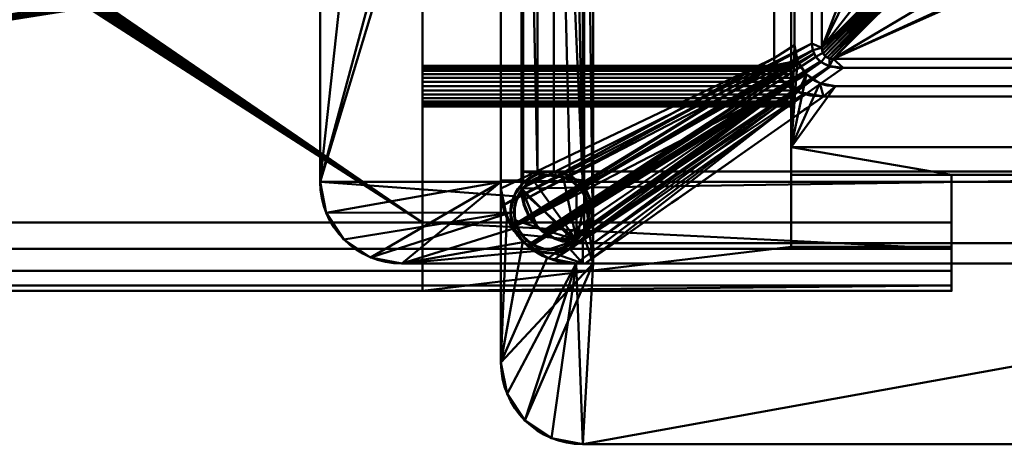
# Model space of a CAD drawing. Header units: millimetres. Extents: x -363 to 363, y -88 to 88.
# Tile 2 of 10: x -156 to -12, y -88 to -25. Entities that reach past the tile are written whole.
import ezdxf

# ---------------------------------------------------------------- set-up
doc = ezdxf.new("R2010")
doc.units = ezdxf.units.MM
doc.layers.add('1', color=7, linetype='CONTINUOUS', true_color=0xffffff)

msp = doc.modelspace()

# ---------------------------------------------------------------- linework, layer by layer
at = {"layer": '1', "color": 30, "linetype": 'Continuous', "lineweight": 50}
for p, q in [((-72.5, -61, -48.5), (-72.5, 61, -48.5)), ((-86, 50, -38.85), (-86, -50, -38.85)), ((-83, 50, -40.48), (-83, -50, -40.48)), ((-74, 49.65, -50), (-74, -49.65, -50)), ((-112.5, -49, -50), (-112.5, 49, -50)), ((-112.5, -49, -48), (-112.5, 49, -48)), ((-86, 48.85, -47.85), (-86, -48.85, -47.85)), ((-83, 48.85, -47.85), (-83, -48.85, -47.85)), ((-72.5, 49, -48), (-72.5, -49, -48)), ((-43.5, 43.96, 17.65), (-43.5, -43.96, 17.65)), ((-43.5, -43.96, 7.65), (-43.5, 43.96, 7.65)), ((-45.97, -30.87, -12.85), (-45.97, 30.87, -12.85)), ((-43, -29, -12.85), (-43, 29, -12.85)), ((-43, 29, 7.65), (-43, -29, 7.65)), ((-39, -29.36, -12.85), (-39, 29.36, -12.85)), ((-40.46, -28.76, -12.85), (-40.46, 28.76, -12.85)), ((-25.92, -16.28, 5.83), (-39, -29.36, -12.85)), ((-37.36, -31, -12.85), (-24.21, -17.84, 5.94)), ((-43, -29, -12.85), (-43, -29, 7.65)), ((37.36, -31, -12.85), (-37.36, -31, -12.85)), ((35.89, -32.33, -12.85), (-35.89, -32.33, -12.85)), ((-37, -35, 7.65), (-37, -35, -12.85)), ((37, -35, 7.65), (-37, -35, 7.65)), ((37, -35, -12.85), (-37, -35, -12.85)), ((38.76, -36.5, -12.85), (-38.76, -36.5, -12.85)), ((43.5, -43.96, 17.65), (-43.5, -43.96, 17.65)), ((43.5, -43.96, 7.65), (-43.5, -43.96, 7.65)), ((-43.5, -43.96, 17.65), (-43.5, -55, 28.69)), ((-43.5, -55, -3.39), (-43.5, -43.96, 7.65)), ((-83, -47.5, -46), (83, -47.5, -46)), ((83, -47.5, -46.5), (-83, -47.5, -46.5)), ((-83, -47.5, -46.5), (-83, -47.5, -46)), ((-83, -47.5, -46.5), (-83, -48.85, -47.85)), ((-83, -47.5, -46), (-83, -50, -46)), ((-112.5, -49, -50), (-112.5, -49, -48)), ((-86, -48.85, -47.85), (-86, -49, -48)), ((-83, -48.85, -47.85), (-86, -48.85, -47.85)), ((-86, -49, -48), (-72.5, -49, -48)), ((-86, -61, -48), (-86, -49, -48)), ((-72.5, -49, -48), (72.5, -49, -48)), ((-72.5, -49, -48), (-72.5, -61, -48)), ((-43.5, -48, 14.61), (-43.5, -58.54, 25.15)), ((-43.5, -58.54, 0.15), (-43.5, -48, 10.69)), ((-20, -48, 10.69), (-43.5, -48, 10.69)), ((-43.5, -48, 14.61), (-43.5, -48, 10.69)), ((-20, -48, 14.61), (-43.5, -48, 14.61)), ((-20, -48, 3.61), (20, -48, 3.61)), ((20, -48, 21.69), (-20, -48, 21.69)), ((-20, -48, 14.61), (-20, -58.54, 25.15)), ((-20, -58.54, 0.15), (-20, -48, 10.69)), ((-20, -48, 21.69), (-20, -55, 28.69)), ((-20, -48, 21.69), (-20, -48, 14.61)), ((-20, -55, -3.39), (-20, -48, 3.61)), ((-20, -48, 10.69), (-20, -48, 3.61)), ((-86, -50, -38.85), (-86, -50, -46)), ((-86, -75.5, -46), (-86, -50, -46)), ((-83, -50, -40.48), (-83, -50, -46)), ((-73.8, -49.9, -49.8), (-73.8, -57.1, -49.8)), ((-97.5, -55, -9.85), (-345.5, -55, -9.85)), ((-97.5, -55, 35.15), (-345.5, -55, 35.15)), ((-97.5, -55, 25.15), (-97.5, -65, 25.15)), ((-97.5, -55, 35.15), (-97.5, -55, 25.15)), ((-97.5, -65, 0.15), (-97.5, -55, 0.15)), ((-97.5, -55, 0.15), (-97.5, -55, -9.85)), ((-97.5, -55, -9.85), (-20, -55, -9.85)), ((-97.5, -55, 0.15), (-43.5, -55, 0.15)), ((-43.5, -55, 25.15), (-97.5, -55, 25.15)), ((-20, -55, 35.15), (-97.5, -55, 35.15)), ((-43.5, -58.54, 25.15), (-43.5, -55, 25.15)), ((-43.5, -55, 25.15), (-43.5, -55, 28.69)), ((-43.5, -55, 0.15), (-43.5, -58.54, 0.15)), ((-43.5, -55, -3.39), (-43.5, -55, 0.15)), ((-20, -55, 28.69), (-43.5, -55, 28.69)), ((-43.5, -55, -3.39), (-20, -55, -3.39)), ((-20, -55, -3.39), (-20, -55, -9.85)), ((-20, -55, 35.15), (-20, -55, 28.69)), ((-74, -57.35, -50), (-74, -61, -50)), ((-75, -58, -39.61), (-75, -58, -46)), ((-75, -58, -46), (75, -58, -46)), ((-72.44, -58, -39.43), (72.44, -58, -39.43)), ((-20, -58.54, 25.15), (-43.5, -58.54, 25.15)), ((-43.5, -58.54, 0.15), (-20, -58.54, 0.15)), ((-20, -65, 0.15), (-20, -58.54, 0.15)), ((-20, -58.54, 25.15), (-20, -65, 25.15)), ((-100.5, -61, -48), (-100.5, -61, -50)), ((-74, -61, -50), (-100.5, -61, -50)), ((-86, -61, -48), (-100.5, -61, -48)), ((-72.5, -61, -48), (-86, -61, -48)), ((-86, -75.5, -48), (-86, -61, -48)), ((-75, -61, -38.26), (-75, -61, -46)), ((-75, -61, -46), (75, -61, -46)), ((-74, -61, -50), (-72.5, -61, -48.5)), ((-73.64, -61, -38.22), (73.64, -61, -38.22)), ((-72.5, -61, -48), (-72.5, -61, -48.5)), ((-97.5, -65, 25.15), (-345.5, -65, 25.15)), ((-345.5, -65, 0.15), (-97.5, -65, 0.15)), ((-97.5, -65, 0.15), (-97.5, -65, 25.15)), ((-97.5, -65, 0.15), (-20, -65, 0.15)), ((-20, -65, 25.15), (-97.5, -65, 25.15)), ((-86, -75.5, -48), (-86, -75.5, -46)), ((74, -87.5, -48), (-74, -87.5, -48)), ((74, -87.5, -46), (-74, -87.5, -46)), ((-74, -87.5, -46), (-74, -87.5, -48))]:
    msp.add_line(p, q, dxfattribs=at)
at = {"layer": '1', "color": 30, "linetype": 'Continuous', "lineweight": 50, "extrusion": (-1, 0, 0)}
msp.add_circle((35, 12.65, 97.5), 3, dxfattribs=at)
at = {"layer": '1', "color": 30, "linetype": 'Continuous', "lineweight": 50, "extrusion": (1, 0, 0)}
msp.add_circle((-35, 12.65, -43.5), 3, dxfattribs=at)
at = {"layer": '1', "color": 30, "linetype": 'Continuous', "lineweight": 50}
msp.add_circle((-78.6, -53.5, -53.7), 6, dxfattribs=at)
at = {"layer": '1', "color": 30, "linetype": 'Continuous', "lineweight": 50, "extrusion": (0, 0, -1)}
msp.add_circle((78.6, -53.5, 54.2), 5.5, dxfattribs=at)
at = {"layer": '1', "color": 30, "linetype": 'Continuous', "lineweight": 50, "extrusion": (1, 0, 0)}
for centre, radius, start, end in [((0, 790.4, -97.5), 757.25, 265.83487, 274.16513), ((0, -765.1, -97.5), 757.25, 85.83487, 94.16513), ((-55, 0.15, -20), 10, 180, 270), ((-55, 25.15, -20), 10, 90, 180)]:
    msp.add_arc(centre, radius, start, end, dxfattribs=at)
at = {"layer": '1', "color": 30, "linetype": 'Continuous', "lineweight": 50, "extrusion": (0, 8.67362e-16, -1)}
msp.add_arc((37, -29, 12.85), 6, 270, 0, dxfattribs=at)
at = {"layer": '1', "color": 30, "linetype": 'Continuous', "lineweight": 50}
for centre, radius in [((-37, -29, 7.65), 6), ((-100.5, -49, -48), 12), ((-75, -50, -46), 11), ((-75, -50, -46), 8), ((-74, -75.5, -46), 12)]:
    msp.add_arc(centre, radius, 180, 270, dxfattribs=at)
at = {"layer": '1', "color": 30, "linetype": 'Continuous', "lineweight": 50, "extrusion": (0, 0, -1)}
for centre, radius, start, end in [((78.6, -53.5, 50), 6, 219.9445, 140.0555), ((100.5, -49, 50), 12, 270, 0), ((78.6, -53.5, 49.8), 6, 143.1301, 216.8699), ((74, -75.5, 48), 12, 270, 0)]:
    msp.add_arc(centre, radius, start, end, dxfattribs=at)
at = {"layer": '1', "color": 30, "linetype": 'Continuous', "lineweight": 50}
msp.add_ellipse((-36.56, -28.56, -12.85), major_axis=(-1.99, -1.99), ratio=0.710565, start_param=5.665404, end_param=6.900967, dxfattribs=at)
at = {"layer": '1', "color": 30, "linetype": 'Continuous', "lineweight": 50, "extrusion": (-0.544639, -6.85863e-16, 0.838671)}
for centre, major_axis, end_param in [((-75, -50, -31.7), (11, 0, 7.14), 3.367949), ((-75, -50, -35.28), (8, 0, 5.2), 3.364806)]:
    msp.add_ellipse(centre, major_axis=major_axis, ratio=0.838671, start_param=3.141593, end_param=end_param, dxfattribs=at)
at = {"layer": '1', "color": 30, "linetype": 'Continuous', "lineweight": 50, "extrusion": (0.707107, 0, -0.707107)}
for start_param, end_param in [(5.586022, 5.639684), (0.643501, 0.697163)]:
    msp.add_ellipse((-78.6, -53.5, -54.6), major_axis=(6, 0, 6), ratio=0.707107, start_param=start_param, end_param=end_param, dxfattribs=at)
at = {"layer": '1', "color": 30, "linetype": 'Continuous', "lineweight": 50}
for points in [[(-82.8, -51.77, -40.35), (-68.69, -44.1, -31.18), (-54.57, -36.43, -22.02), (-40.46, -28.76, -12.85)], [(-35.89, -32.33, -12.85), (-48.08, -40.89, -21.71), (-60.26, -49.44, -30.57), (-72.44, -58, -39.43)], [(-72.44, -58, -39.43), (-73.3, -58, -39.43), (-74.15, -58, -39.5), (-75, -58, -39.61)], [(-73.64, -61, -38.22), (-74.09, -61, -38.22), (-74.55, -61, -38.24), (-75, -61, -38.26)]]:
    msp.add_open_spline(points, degree=3, dxfattribs=at)
for points, knots in [([(-40.46, -28.76, -12.85), (-40.46, -29.86, -12.85), (-39.91, -30.92, -12.85), (-38.09, -32.13, -12.85), (-36.98, -32.33, -12.85), (-35.89, -32.33, -12.85)], [0, 0, 0, 0, 0.5, 0.5, 1, 1, 1, 1]), ([(-85.72, -52.47, -38.66), (-73.14, -45.63, -30.49), (-60.56, -38.79, -22.32), (-47.31, -31.59, -13.72), (-46.64, -31.23, -13.28), (-45.97, -30.87, -12.85)], [0, 0, 0, 0, 0.949562, 0.949562, 1, 1, 1, 1]), ([(-45.97, -30.87, -12.85), (-45.97, -31.73, -12.85), (-45.79, -32.59, -12.85), (-44.98, -34.13, -12.85), (-44.37, -34.77, -12.85), (-42.22, -36.19, -12.85), (-40.48, -36.5, -12.85), (-38.76, -36.5, -12.85)], [0, 0, 0, 0, 0.25, 0.25, 0.5, 0.5, 1, 1, 1, 1]), ([(-38.76, -36.5, -12.85), (-40.01, -37.38, -13.76), (-41.27, -38.27, -14.68), (-52.9, -46.43, -23.13), (-63.27, -53.72, -30.68), (-73.64, -61, -38.22)], [0, 0, 0, 0, 0.108084, 0.108084, 1, 1, 1, 1]), ([(-75, -58, -39.61), (-76.8, -58, -39.86), (-78.58, -57.38, -39.83), (-81.42, -55.11, -39.95), (-82.4, -53.53, -40.09), (-82.8, -51.77, -40.35)], [0, 0, 0, 0, 0.5, 0.5, 1, 1, 1, 1]), ([(-75, -61, -38.26), (-77.49, -61, -38.42), (-79.91, -60.15, -38.21), (-83.79, -57.06, -38.16), (-85.17, -54.87, -38.3), (-85.72, -52.47, -38.66)], [0, 0, 0, 0, 0.5, 0.5, 1, 1, 1, 1])]:
    msp.add_open_spline(points, degree=3, knots=knots, dxfattribs=at)
at = {"layer": '1', "color": 27, "linetype": 'Continuous', "lineweight": 50}
for points in [[(-112.5, -49, -48), (-86, 49, -48), (-86, 61, -48), (-100.5, 61, -48)], [(-112.5, 49, -48), (-112.5, -49, -48), (-100.5, 61, -48)], [(-72.5, 61, -48.5), (-72.5, -61, -48.5), (-73.8, 49.9, -49.8), (-73.8, 57.1, -49.8)], [(-72.5, -61, -48.5), (-72.5, 61, -48.5), (-72.5, 49, -48), (-72.5, -49, -48)], [(-84.11, 51.12, -50), (-82.72, 49.13, -50), (-112.5, -49, -50), (-112.5, 49, -50)], [(-82.72, -49.13, -50), (-84.11, -51.12, -50), (-112.5, -49, -50), (-82.72, 49.13, -50)], [(-86, 50, -38.85), (-86, -50, -38.85), (-45.97, -30.87, -12.85), (-45.97, 30.87, -12.85)], [(-86, 50, -46), (-86, 48.85, -47.85), (-86, -48.85, -47.85), (-86, -50, -46)], [(-86, -50, -38.85), (-86, 50, -38.85), (-86, 50, -46)], [(-86, -50, -46), (-86, -50, -38.85), (-86, 50, -46)], [(-83, -50, -40.48), (-83, 50, -40.48), (-40.46, 28.76, -12.85), (-40.46, -28.76, -12.85)], [(-83, 50, -40.48), (-83, -47.5, -46), (-83, 47.5, -46)], [(-83, 50, -40.48), (-83, -50, -40.48), (-83, -50, -46), (-83, -47.5, -46)], [(-80.65, -47.86, -50), (-82.72, 49.13, -50), (-80.65, 47.86, -50)], [(-80.65, -47.86, -50), (-82.72, -49.13, -50), (-82.72, 49.13, -50)], [(-75.9, 48.14, -50), (-74, 49.65, -50), (-74, -49.65, -50)], [(-73.8, -49.9, -49.8), (-74, -49.65, -50), (-74, 49.65, -50), (-73.8, 49.9, -49.8)], [(-73.8, -49.9, -49.8), (-73.8, 49.9, -49.8), (-72.5, -61, -48.5)], [(-86, -49, -48), (-86, 49, -48), (-112.5, -49, -48)], [(-112.5, -49, -50), (-112.5, -49, -48), (-112.5, 49, -48), (-112.5, 49, -50)], [(-86, -49, -48), (-72.5, -49, -48), (-72.5, 49, -48), (-86, 49, -48)], [(-83, -48.85, -47.85), (-86, -48.85, -47.85), (-86, 48.85, -47.85), (-83, 48.85, -47.85)], [(-83, -48.85, -47.85), (-83, 48.85, -47.85), (-83, 47.5, -46.5)], [(-80.65, 47.86, -50), (-78.25, 47.51, -50), (-78.25, -47.51, -50), (-80.65, -47.86, -50)], [(-74, -49.65, -50), (-78.25, 47.51, -50), (-75.9, 48.14, -50)], [(-83, 47.5, -46.5), (-83, 47.5, -46), (-83, -47.5, -46), (-83, -47.5, -46.5)], [(-83, -47.5, -46.5), (-83, -48.85, -47.85), (-83, 47.5, -46.5)], [(-78.25, 47.51, -50), (-75.9, -48.14, -50), (-78.25, -47.51, -50)], [(-78.25, 47.51, -50), (-74, -49.65, -50), (-75.9, -48.14, -50)], [(-45.97, 30.87, -12.85), (-45.97, -30.87, -12.85), (-43, -29, -12.85), (-43, 29, -12.85)], [(-43, -29, -12.85), (-43, -29, 7.65), (-43, 29, 7.65), (-43, 29, -12.85)], [(-39, 29.36, -12.85), (-39, -29.36, -12.85), (-40.46, -28.76, -12.85), (-40.46, 28.76, -12.85)], [(-30, 6, 0), (-30, -6, 0), (-39, -29.36, -12.85), (-39, 29.36, -12.85)], [(-30, -6, 0), (-29.49, -9.88, 0.73), (-39, -29.36, -12.85)], [(-39, -29.36, -12.85), (-29.49, -9.88, 0.73), (-27.38, -14.46, 3.74)], [(-27.38, -14.46, 3.74), (-25.92, -16.28, 5.83), (-39, -29.36, -12.85)], [(-39, -29.36, -12.85), (-25.92, -16.28, 5.83), (-25.68, -16.53, 6.1)], [(-25.68, -16.53, 6.1), (-38.95, -29.82, -12.85), (-39, -29.36, -12.85)], [(-25.68, -16.53, 6.1), (-38.8, -30.22, -12.85), (-38.95, -29.82, -12.85)], [(-25.68, -16.53, 6.1), (-25.39, -16.82, 6.29), (-38.8, -30.22, -12.85)], [(-38.55, -30.55, -12.85), (-38.8, -30.22, -12.85), (-25.39, -16.82, 6.29)], [(-25.39, -16.82, 6.29), (-25.1, -17.09, 6.36), (-38.55, -30.55, -12.85)], [(-25.1, -17.09, 6.36), (-38.22, -30.8, -12.85), (-38.55, -30.55, -12.85)], [(-25.1, -17.09, 6.36), (-24.79, -17.37, 6.33), (-38.22, -30.8, -12.85)], [(-38.22, -30.8, -12.85), (-24.79, -17.37, 6.33), (-24.48, -17.62, 6.18)], [(-37.82, -30.95, -12.85), (-38.22, -30.8, -12.85), (-24.48, -17.62, 6.18)], [(-37.36, -31, -12.85), (-37.82, -30.95, -12.85), (-24.48, -17.62, 6.18)], [(-24.48, -17.62, 6.18), (-24.21, -17.84, 5.94), (-37.36, -31, -12.85)], [(-37.36, -31, -12.85), (-24.21, -17.84, 5.94), (-19.47, -20.32, 2.41)], [(-37.36, -31, -12.85), (-19.47, -20.32, 2.41), (-15.54, -20.99, 1.45)], [(-37.36, -31, -12.85), (-15.54, -20.99, 1.45), (-15, -21, 1.43)], [(-15, -21, 1.43), (15, -21, 1.43), (37.36, -31, -12.85), (-37.36, -31, -12.85)], [(-40.46, -28.76, -12.85), (-82.8, -51.77, -40.35), (-83, -50, -40.48)], [(-82.8, -51.77, -40.35), (-40.46, -28.76, -12.85), (-40.33, -29.72, -12.85)], [(-39, -29.36, -12.85), (-40.33, -29.72, -12.85), (-40.46, -28.76, -12.85)], [(-81.72, -54.34, -40.03), (-82.8, -51.77, -40.35), (-40.33, -29.72, -12.85)], [(-81.68, -54.38, -40.02), (-81.72, -54.34, -40.03), (-40.33, -29.72, -12.85)], [(-40.33, -29.72, -12.85), (-40.11, -30.19, -12.85), (-81.68, -54.38, -40.02)], [(-79.9, -56.32, -39.88), (-81.68, -54.38, -40.02), (-40.11, -30.19, -12.85)], [(-79.55, -56.51, -39.87), (-79.9, -56.32, -39.88), (-40.11, -30.19, -12.85)], [(-40.11, -30.19, -12.85), (-39.86, -30.71, -12.85), (-79.55, -56.51, -39.87)], [(-45.97, -30.87, -12.85), (-45.88, -31.9, -12.85), (-42.54, -31.3, -12.85), (-43, -29, -12.85)], [(-42.54, -31.3, -12.85), (-42.54, -31.3, 7.65), (-43, -29, 7.65), (-43, -29, -12.85)], [(-39, -29.36, -12.85), (-38.84, -30.13, -12.85), (-39.86, -30.71, -12.85), (-40.33, -29.72, -12.85)], [(-38.84, -30.13, -12.85), (-38.46, -30.63, -12.85), (-39.08, -31.47, -12.85), (-39.86, -30.71, -12.85)], [(-86, -50, -38.85), (-85.72, -52.47, -38.66), (-45.97, -30.87, -12.85)], [(-45.88, -31.9, -12.85), (-45.97, -30.87, -12.85), (-85.72, -52.47, -38.66)], [(-39.86, -30.71, -12.85), (-39.19, -31.37, -12.85), (-79.55, -56.51, -39.87)], [(-77.59, -57.57, -39.81), (-79.55, -56.51, -39.87), (-39.19, -31.37, -12.85)], [(-76.39, -57.77, -39.72), (-77.59, -57.57, -39.81), (-39.19, -31.37, -12.85)], [(-39.19, -31.37, -12.85), (-39.08, -31.47, -12.85), (-76.39, -57.77, -39.72)], [(-76.39, -57.77, -39.72), (-39.08, -31.47, -12.85), (-37.88, -32.05, -12.85)], [(-42.54, -31.3, -12.85), (-45.88, -31.9, -12.85), (-45.31, -33.49, -12.85)], [(-45.31, -33.49, -12.85), (-44.09, -34.92, -12.85), (-41.24, -33.24, -12.85), (-42.54, -31.3, -12.85)], [(-41.24, -33.24, -12.85), (-41.24, -33.24, 7.65), (-42.54, -31.3, 7.65), (-42.54, -31.3, -12.85)], [(-37.88, -32.05, -12.85), (-39.08, -31.47, -12.85), (-38.46, -30.63, -12.85), (-37.86, -30.94, -12.85)], [(-37.88, -32.05, -12.85), (-37.86, -30.94, -12.85), (-37.36, -31, -12.85)], [(-35.89, -32.33, -12.85), (-37.88, -32.05, -12.85), (-37.36, -31, -12.85)], [(-37.36, -31, -12.85), (37.36, -31, -12.85), (35.89, -32.33, -12.85), (-35.89, -32.33, -12.85)], [(-45.88, -31.9, -12.85), (-85.72, -52.47, -38.66), (-84.5, -55.55, -38.3)], [(-45.88, -31.9, -12.85), (-84.5, -55.55, -38.3), (-84.32, -55.76, -38.29)], [(-84.32, -55.76, -38.29), (-45.44, -33.14, -12.85), (-45.88, -31.9, -12.85)], [(-45.31, -33.49, -12.85), (-45.44, -33.14, -12.85), (-84.32, -55.76, -38.29)], [(-37.88, -32.05, -12.85), (-37.7, -32.08, -12.85), (-76.39, -57.77, -39.72)], [(-75, -58, -39.61), (-76.39, -57.77, -39.72), (-37.7, -32.08, -12.85)], [(-72.44, -58, -39.43), (-75, -58, -39.61), (-37.7, -32.08, -12.85)], [(-37.7, -32.08, -12.85), (-35.89, -32.33, -12.85), (-72.44, -58, -39.43)], [(35.89, -32.33, -12.85), (72.44, -58, -39.43), (-72.44, -58, -39.43), (-35.89, -32.33, -12.85)], [(-44.09, -34.92, -12.85), (-45.31, -33.49, -12.85), (-84.32, -55.76, -38.29)], [(-41.24, -33.24, -12.85), (-44.09, -34.92, -12.85), (-42.48, -35.85, -12.85)], [(-42.48, -35.85, -12.85), (-38.76, -36.5, -12.85), (-39.3, -34.54, -12.85), (-41.24, -33.24, -12.85)], [(-39.3, -34.54, -12.85), (-39.3, -34.54, 7.65), (-41.24, -33.24, 7.65), (-41.24, -33.24, -12.85)], [(-37, -35, -12.85), (-37, -35, 7.65), (-39.3, -34.54, 7.65), (-39.3, -34.54, -12.85)], [(-37, -35, -12.85), (-39.3, -34.54, -12.85), (-38.76, -36.5, -12.85)], [(-44.09, -34.92, -12.85), (-84.32, -55.76, -38.29), (-82.14, -58.37, -38.18)], [(-44.09, -34.92, -12.85), (-82.14, -58.37, -38.18), (-81.82, -58.56, -38.19)], [(-81.82, -58.56, -38.19), (-43.97, -34.99, -12.85), (-44.09, -34.92, -12.85)], [(-43.97, -34.99, -12.85), (-81.82, -58.56, -38.19), (-79.07, -60.22, -38.27)], [(-43.97, -34.99, -12.85), (-79.07, -60.22, -38.27), (-78.2, -60.39, -38.27)], [(-78.2, -60.39, -38.27), (-42.48, -35.85, -12.85), (-43.97, -34.99, -12.85)], [(-78.2, -60.39, -38.27), (-41.55, -36.01, -12.85), (-42.48, -35.85, -12.85)], [(-41.55, -36.01, -12.85), (-78.2, -60.39, -38.27), (-75, -61, -38.26)], [(-41.55, -36.01, -12.85), (-75, -61, -38.26), (-73.64, -61, -38.22)], [(-73.64, -61, -38.22), (-38.76, -36.5, -12.85), (-41.55, -36.01, -12.85)], [(-38.76, -36.5, -12.85), (38.76, -36.5, -12.85), (37, -35, -12.85), (-37, -35, -12.85)], [(-37, -35, 7.65), (-37, -35, -12.85), (37, -35, -12.85), (37, -35, 7.65)], [(38.76, -36.5, -12.85), (-38.76, -36.5, -12.85), (-73.64, -61, -38.22), (73.64, -61, -38.22)], [(-83, -47.5, -46.5), (-83, -47.5, -46), (83, -47.5, -46), (83, -47.5, -46.5)], [(72.5, -49, -48), (-72.5, -49, -48), (-83, -47.5, -46.5), (83, -47.5, -46.5)], [(-72.5, -49, -48), (-83, -48.85, -47.85), (-83, -47.5, -46.5)], [(-75, -58, -46), (75, -58, -46), (83, -47.5, -46), (-83, -50, -46)], [(83, -47.5, -46), (-83, -47.5, -46), (-83, -50, -46)], [(-77.97, -47.53, -50), (-77.97, -47.53, -53.7), (-80.45, -47.79, -53.7), (-80.45, -47.79, -50)], [(-80.45, -47.79, -53.7), (-77.97, -47.53, -53.7), (-78.03, -48.03, -54.2), (-80.3, -48.27, -54.2)], [(-77.97, -47.53, -53.7), (-75.6, -48.3, -53.7), (-75.85, -48.74, -54.2), (-78.03, -48.03, -54.2)], [(-75.6, -48.3, -50), (-75.6, -48.3, -53.7), (-77.97, -47.53, -53.7), (-77.97, -47.53, -50)], [(-84.11, -51.12, -50), (-84.6, -53.5, -50), (-111.59, -53.59, -50), (-112.5, -49, -50)], [(-86, -49, -48), (-112.5, -49, -48), (-111.59, -53.59, -48)], [(-112.5, -49, -48), (-112.5, -49, -50), (-111.59, -53.59, -50), (-111.59, -53.59, -48)], [(-86, -49, -48), (-111.59, -53.59, -48), (-108.99, -57.49, -48), (-105.09, -60.09, -48)], [(-105.09, -60.09, -48), (-100.5, -61, -48), (-86, -49, -48)], [(-100.5, -61, -48), (-86, -61, -48), (-86, -49, -48)], [(-86, -50, -46), (-86, -48.85, -47.85), (-86, -49, -48), (-86, -61, -48)], [(-72.5, -49, -48), (-86, -49, -48), (-86, -48.85, -47.85), (-83, -48.85, -47.85)], [(-83.05, -50.27, -54.2), (-81.35, -48.74, -54.2), (-74.92, -57.59, -54.2)], [(-80.45, -47.79, -50), (-80.45, -47.79, -53.7), (-82.61, -49.04, -53.7), (-82.61, -49.04, -50)], [(-82.61, -49.04, -53.7), (-80.45, -47.79, -53.7), (-80.3, -48.27, -54.2), (-82.28, -49.41, -54.2)], [(-74.92, -57.59, -54.2), (-81.35, -48.74, -54.2), (-79.17, -48.03, -54.2), (-76.9, -48.27, -54.2)], [(-74.92, -57.59, -54.2), (-76.9, -48.27, -54.2), (-74.92, -49.41, -54.2)], [(-75.6, -48.3, -53.7), (-73.75, -49.97, -53.7), (-74.15, -50.27, -54.2), (-75.85, -48.74, -54.2)], [(-75.6, -48.3, -53.7), (-75.6, -48.3, -50), (-74, -49.65, -50)], [(-74, -49.65, -50), (-73.75, -49.97, -53.7), (-75.6, -48.3, -53.7)], [(-72.5, -61, -48), (-72.5, -49, -48), (72.5, -49, -48), (72.5, -61, -48)], [(-72.5, -49, -48), (-72.5, -61, -48), (-72.5, -61, -48.5)], [(-86, -61, -48), (-86, -75.5, -48), (-86, -75.5, -46), (-86, -50, -46)], [(-86, -50, -46), (-85.16, -54.21, -46), (-85.72, -52.47, -38.66)], [(-85.72, -52.47, -38.66), (-86, -50, -38.85), (-86, -50, -46)], [(-85.16, -54.21, -46), (-86, -50, -46), (-86, -75.5, -46)], [(-82.61, -49.04, -50), (-82.61, -49.04, -53.7), (-84.08, -51.06, -53.7), (-84.08, -51.06, -50)], [(-84.08, -51.06, -53.7), (-82.61, -49.04, -53.7), (-82.28, -49.41, -54.2), (-83.62, -51.26, -54.2)], [(-83.98, -54.64, -54.2), (-83.98, -52.36, -54.2), (-83.05, -50.27, -54.2), (-74.92, -57.59, -54.2)], [(-83, -50, -46), (-83, -50, -40.48), (-82.8, -51.77, -40.35)], [(-82.8, -51.77, -40.35), (-82.39, -53.06, -46), (-83, -50, -46)], [(-83, -50, -46), (-82.39, -53.06, -46), (-80.66, -55.66, -46)], [(-80.66, -55.66, -46), (-78.06, -57.39, -46), (-75, -58, -46), (-83, -50, -46)], [(-74.92, -57.59, -54.2), (-74.92, -49.41, -54.2), (-73.58, -51.26, -54.2)], [(-73.75, -49.97, -53.7), (-72.73, -52.25, -53.7), (-73.22, -52.36, -54.2), (-74.15, -50.27, -54.2)], [(-73.75, -49.97, -53.7), (-74, -49.65, -50), (-73.8, -49.9, -49.8)], [(-72.5, -61, -48.5), (-73.8, -57.1, -49.8), (-73.8, -49.9, -49.8)], [(-72.74, -54.78, -49.8), (-72.74, -52.22, -49.8), (-73.8, -49.9, -49.8), (-73.8, -57.1, -49.8)], [(-73.8, -49.9, -49.8), (-73.75, -49.97, -49.8), (-73.75, -49.97, -53.7)], [(-72.73, -52.25, -49.8), (-72.73, -52.25, -53.7), (-73.75, -49.97, -53.7), (-73.75, -49.97, -49.8)], [(-84.08, -51.06, -50), (-84.08, -51.06, -53.7), (-84.6, -53.5, -53.7), (-84.6, -53.5, -50)], [(-84.6, -53.5, -53.7), (-84.08, -51.06, -53.7), (-83.62, -51.26, -54.2), (-84.1, -53.5, -54.2)], [(-82.8, -51.77, -40.35), (-82.28, -53.01, -40.19), (-82.39, -53.06, -46)], [(-73.58, -51.26, -54.2), (-73.1, -53.5, -54.2), (-73.58, -55.74, -54.2), (-74.92, -57.59, -54.2)], [(-85.16, -54.21, -46), (-85.05, -54.16, -38.46), (-85.72, -52.47, -38.66)], [(-82.39, -53.06, -46), (-82.28, -53.01, -40.19), (-81.72, -54.34, -40.03)], [(-81.72, -54.34, -40.03), (-80.66, -55.66, -46), (-82.39, -53.06, -46)], [(-72.73, -52.25, -53.7), (-72.73, -54.75, -53.7), (-73.22, -54.64, -54.2), (-73.22, -52.36, -54.2)], [(-72.6, -53.5, -53.7), (-72.73, -52.25, -49.8), (-72.73, -54.75, -49.8)], [(-72.6, -53.5, -53.7), (-72.73, -52.25, -53.7), (-72.73, -52.25, -49.8)], [(-108.99, -57.49, -50), (-111.59, -53.59, -50), (-84.6, -53.5, -50)], [(-111.59, -53.59, -48), (-111.59, -53.59, -50), (-108.99, -57.49, -50), (-108.99, -57.49, -48)], [(-105.09, -60.09, -50), (-108.99, -57.49, -50), (-84.6, -53.5, -50)], [(-84.6, -53.5, -50), (-84.11, -55.88, -50), (-100.5, -61, -50), (-105.09, -60.09, -50)], [(-82.78, -57.78, -46), (-85.16, -54.21, -46), (-86, -75.5, -46)], [(-84.5, -55.55, -38.3), (-85.05, -54.16, -38.46), (-85.16, -54.21, -46)], [(-84.5, -55.55, -38.3), (-85.16, -54.21, -46), (-82.78, -57.78, -46)], [(-84.6, -53.5, -50), (-84.6, -53.5, -53.7), (-84.08, -55.94, -53.7), (-84.08, -55.94, -50)], [(-84.08, -55.94, -53.7), (-84.6, -53.5, -53.7), (-84.1, -53.5, -54.2), (-83.62, -55.74, -54.2)], [(-74.92, -57.59, -54.2), (-83.05, -56.73, -54.2), (-83.98, -54.64, -54.2)], [(-81.72, -54.34, -40.03), (-80.58, -55.59, -39.94), (-80.66, -55.66, -46)], [(-72.73, -54.75, -53.7), (-73.75, -57.03, -53.7), (-74.15, -56.73, -54.2), (-73.22, -54.64, -54.2)], [(-73.75, -57.03, -49.8), (-73.75, -57.03, -53.7), (-72.73, -54.75, -53.7), (-72.73, -54.75, -49.8)], [(-72.73, -54.75, -49.8), (-72.73, -54.75, -53.7), (-72.6, -53.5, -53.7)], [(-84.11, -55.88, -50), (-82.72, -57.87, -50), (-100.5, -61, -50)], [(-82.78, -57.78, -46), (-82.69, -57.71, -38.21), (-84.5, -55.55, -38.3)], [(-82.61, -57.96, -53.7), (-84.08, -55.94, -53.7), (-83.62, -55.74, -54.2), (-82.28, -57.59, -54.2)], [(-84.08, -55.94, -50), (-84.08, -55.94, -53.7), (-82.61, -57.96, -53.7), (-82.61, -57.96, -50)], [(-80.66, -55.66, -46), (-80.58, -55.59, -39.94), (-79.9, -56.32, -39.88)], [(-78.06, -57.39, -46), (-80.66, -55.66, -46), (-79.9, -56.32, -39.88)], [(-108.99, -57.49, -48), (-108.99, -57.49, -50), (-105.09, -60.09, -50), (-105.09, -60.09, -48)], [(-79.17, -58.97, -54.2), (-81.35, -58.26, -54.2), (-83.05, -56.73, -54.2), (-74.92, -57.59, -54.2)], [(-80.45, -59.21, -53.7), (-82.61, -57.96, -53.7), (-82.28, -57.59, -54.2), (-80.3, -58.73, -54.2)], [(-79.9, -56.32, -39.88), (-78.03, -57.33, -39.83), (-78.06, -57.39, -46)], [(-74.92, -57.59, -54.2), (-76.9, -58.73, -54.2), (-79.17, -58.97, -54.2)], [(-78.06, -57.39, -46), (-78.03, -57.33, -39.83), (-77.59, -57.57, -39.81)], [(-75, -58, -46), (-78.06, -57.39, -46), (-77.59, -57.57, -39.81)], [(-77.59, -57.57, -39.81), (-75, -58, -39.61), (-75, -58, -46)], [(-75.9, -58.86, -50), (-74, -57.35, -50), (-74, -61, -50)], [(-73.75, -57.03, -53.7), (-75.6, -58.7, -53.7), (-75.85, -58.26, -54.2), (-74.15, -56.73, -54.2)], [(-75.6, -58.7, -53.7), (-73.75, -57.03, -53.7), (-74, -57.35, -50)], [(-74, -57.35, -50), (-75.6, -58.7, -50), (-75.6, -58.7, -53.7)], [(-73.8, -57.1, -49.8), (-74, -57.35, -50), (-73.75, -57.03, -53.7)], [(-72.5, -61, -48.5), (-74, -61, -50), (-74, -57.35, -50), (-73.8, -57.1, -49.8)], [(-73.75, -57.03, -53.7), (-73.75, -57.03, -49.8), (-73.8, -57.1, -49.8)], [(-100.5, -61, -50), (-82.72, -57.87, -50), (-80.65, -59.14, -50)], [(-86, -75.5, -46), (-79.21, -60.16, -46), (-82.78, -57.78, -46)], [(-82.14, -58.37, -38.18), (-82.69, -57.71, -38.21), (-82.78, -57.78, -46)], [(-82.14, -58.37, -38.18), (-82.78, -57.78, -46), (-79.21, -60.16, -46)], [(-82.61, -57.96, -50), (-82.61, -57.96, -53.7), (-80.45, -59.21, -53.7), (-80.45, -59.21, -50)], [(-79.21, -60.16, -46), (-79.2, -60.14, -38.27), (-82.14, -58.37, -38.18)], [(-77.97, -59.47, -53.7), (-80.45, -59.21, -53.7), (-80.3, -58.73, -54.2), (-78.03, -58.97, -54.2)], [(-78.25, -59.49, -50), (-75.9, -58.86, -50), (-74, -61, -50)], [(-75.6, -58.7, -53.7), (-77.97, -59.47, -53.7), (-78.03, -58.97, -54.2), (-75.85, -58.26, -54.2)], [(-77.97, -59.47, -50), (-77.97, -59.47, -53.7), (-75.6, -58.7, -53.7), (-75.6, -58.7, -50)], [(75, -58, -46), (-75, -58, -46), (-72.44, -58, -39.43), (72.44, -58, -39.43)], [(-75, -58, -46), (-75, -58, -39.61), (-72.44, -58, -39.43)], [(-105.09, -60.09, -48), (-105.09, -60.09, -50), (-100.5, -61, -50), (-100.5, -61, -48)], [(-74, -61, -50), (-100.5, -61, -50), (-80.65, -59.14, -50), (-78.25, -59.49, -50)], [(-75, -61, -46), (-79.21, -60.16, -46), (-86, -75.5, -46), (-85.09, -80.09, -46)], [(-80.45, -59.21, -50), (-80.45, -59.21, -53.7), (-77.97, -59.47, -53.7), (-77.97, -59.47, -50)], [(-79.07, -60.22, -38.27), (-79.2, -60.14, -38.27), (-79.21, -60.16, -46)], [(-79.07, -60.22, -38.27), (-79.21, -60.16, -46), (-75, -61, -46)], [(-75, -61, -46), (-75, -61, -38.26), (-79.07, -60.22, -38.27)], [(-86, -61, -48), (-100.5, -61, -48), (-100.5, -61, -50), (-74, -61, -50)], [(-82.49, -83.99, -48), (-85.09, -80.09, -48), (-86, -75.5, -48), (-72.5, -61, -48)], [(-86, -75.5, -48), (-86, -61, -48), (-72.5, -61, -48)], [(-74, -61, -50), (-72.5, -61, -48.5), (-72.5, -61, -48), (-86, -61, -48)], [(-85.09, -80.09, -46), (-82.49, -83.99, -46), (-75, -61, -46)], [(-82.49, -83.99, -46), (-78.59, -86.59, -46), (-75, -61, -46)], [(-72.5, -61, -48), (-74, -87.5, -48), (-78.59, -86.59, -48), (-82.49, -83.99, -48)], [(-75, -61, -46), (-78.59, -86.59, -46), (-74, -87.5, -46)], [(73.64, -61, -38.22), (-73.64, -61, -38.22), (-75, -61, -46), (75, -61, -46)], [(-73.64, -61, -38.22), (-75, -61, -38.26), (-75, -61, -46)], [(-74, -87.5, -46), (74, -87.5, -46), (75, -61, -46), (-75, -61, -46)], [(74, -87.5, -48), (-74, -87.5, -48), (72.5, -61, -48)], [(-72.5, -61, -48), (72.5, -61, -48), (-74, -87.5, -48)], [(-86, -75.5, -46), (-86, -75.5, -48), (-85.09, -80.09, -48), (-85.09, -80.09, -46)], [(-85.09, -80.09, -46), (-85.09, -80.09, -48), (-82.49, -83.99, -48), (-82.49, -83.99, -46)], [(-82.49, -83.99, -46), (-82.49, -83.99, -48), (-78.59, -86.59, -48), (-78.59, -86.59, -46)], [(-78.59, -86.59, -46), (-78.59, -86.59, -48), (-74, -87.5, -48), (-74, -87.5, -46)], [(-74, -87.5, -46), (-74, -87.5, -48), (74, -87.5, -48), (74, -87.5, -46)]]:
    msp.add_3dface(points, dxfattribs=at)
at = {"layer": '1', "color": 253, "linetype": 'Continuous', "lineweight": 50}
for points in [[(-147.17, -22.73, 33.49), (-345.5, 55, 35.15), (-345.5, -55, 35.15)], [(-97.5, -55, -9.85), (-345.5, -55, -9.85), (-345.5, 55, -9.85), (-97.5, 55, -9.85)], [(-97.5, -55, 35.15), (-97.5, 55, 35.15), (-145.26, -22.17, 33.47)], [(-97.5, 55, 35.15), (-97.5, -55, 35.15), (-97.5, 33.24, 15.08), (-97.5, 34.38, 15.58)], [(-97.5, 55, -9.85), (-97.5, -32.15, 11.72), (-97.5, -32.77, 10.64)], [(-97.5, 55, -9.85), (-97.5, -33.24, 15.08), (-97.5, -32.4, 14.15)], [(-97.5, 55, -9.85), (-97.5, -32.02, 12.96), (-97.5, -32.15, 11.72)], [(-97.5, -34.38, 15.58), (-97.5, -33.24, 15.08), (-97.5, 55, -9.85), (-97.5, -55, 25.15)], [(-97.5, -32.4, 14.15), (-97.5, -32.02, 12.96), (-97.5, 55, -9.85)], [(-97.5, -1.22, 9.91), (-97.5, -55, 25.15), (-97.5, 55, -9.85)], [(-97.5, -32.77, 10.64), (-97.5, -33.78, 9.91), (-97.5, 55, -9.85)], [(-97.5, -33.78, 9.91), (-97.5, -35, 9.65), (-97.5, -55, -9.85), (-97.5, 55, -9.85)], [(-43.5, 43.96, 17.65), (-43.5, -43.96, 17.65), (43.5, -43.96, 17.65), (43.5, 43.96, 17.65)], [(-43.5, -43.96, 7.65), (-43.5, 43.96, 7.65), (-43, 29, 7.65), (-43, -29, 7.65)], [(-43.5, 43.96, 7.65), (-43.5, -43.96, 7.65), (-43.5, 33.78, 9.91), (-43.5, 35, 9.65)], [(-43.5, 34.38, 15.58), (-43.5, 0.62, 15.58), (-43.5, -43.96, 17.65), (-43.5, 43.96, 17.65)], [(-97.5, -55, 35.15), (-97.5, 33.78, 9.91), (-97.5, 32.77, 10.64)], [(-97.5, 33.78, 9.91), (-97.5, -55, 35.15), (-97.5, 0.62, 15.58)], [(-97.5, 32.4, 14.15), (-97.5, 33.24, 15.08), (-97.5, -55, 35.15)], [(-43.5, 33.78, 9.91), (-43.5, -43.96, 7.65), (-43.5, 0, 9.65)], [(-97.5, 32.77, 10.64), (-97.5, 32.15, 11.72), (-97.5, -55, 35.15)], [(-97.5, -55, 35.15), (-97.5, 32.02, 12.96), (-97.5, 32.4, 14.15)], [(-97.5, 32.15, 11.72), (-97.5, 32.02, 12.96), (-97.5, -55, 35.15)], [(-97.5, -55, 35.15), (-97.5, -0.62, 15.58), (-97.5, 0.62, 15.58)], [(-43.5, -43.96, 17.65), (-43.5, 0.62, 15.58), (-43.5, -0.62, 15.58)], [(-43.5, -43.96, 7.65), (-43.5, -1.22, 9.91), (-43.5, 0, 9.65)], [(-97.5, -55, 35.15), (-97.5, -1.76, 15.08), (-97.5, -0.62, 15.58)], [(-97.5, -55, 25.15), (-97.5, -1.22, 9.91), (-97.5, -2.23, 10.64)], [(-43.5, -0.62, 15.58), (-43.5, -43.96, 7.65), (-43.5, -35, 9.65), (-43.5, -33.78, 9.91)], [(-43.5, -33.78, 9.91), (-43.5, -32.77, 10.64), (-43.5, -0.62, 15.58)], [(-43.5, -43.96, 7.65), (-43.5, -0.62, 15.58), (-43.5, -1.76, 15.08)], [(-43.5, -32.77, 10.64), (-43.5, -32.15, 11.72), (-43.5, -0.62, 15.58)], [(-43.5, -0.62, 15.58), (-43.5, -32.02, 12.96), (-43.5, -32.4, 14.15)], [(-43.5, -32.15, 11.72), (-43.5, -32.02, 12.96), (-43.5, -0.62, 15.58)], [(-43.5, -0.62, 15.58), (-43.5, -33.24, 15.08), (-43.5, -34.38, 15.58)], [(-43.5, -32.4, 14.15), (-43.5, -33.24, 15.08), (-43.5, -0.62, 15.58)], [(-43.5, -0.62, 15.58), (-43.5, -34.38, 15.58), (-43.5, -43.96, 17.65)], [(-43.5, -2.23, 10.64), (-43.5, -1.22, 9.91), (-43.5, -43.96, 7.65)], [(-97.5, -2.6, 14.15), (-97.5, -1.76, 15.08), (-97.5, -55, 35.15)], [(-97.5, -55, 25.15), (-97.5, -2.23, 10.64), (-97.5, -2.85, 11.72)], [(-97.5, -55, 35.15), (-97.5, -55, 25.15), (-97.5, -2.98, 12.96), (-97.5, -2.6, 14.15)], [(-97.5, -2.85, 11.72), (-97.5, -2.98, 12.96), (-97.5, -55, 25.15)], [(-43.5, -43.96, 7.65), (-43.5, -1.76, 15.08), (-43.5, -2.6, 14.15)], [(-43.5, -43.96, 7.65), (-43.5, -2.85, 11.72), (-43.5, -2.23, 10.64)], [(-43.5, -2.6, 14.15), (-43.5, -2.98, 12.96), (-43.5, -43.96, 7.65)], [(-43.5, -43.96, 7.65), (-43.5, -2.98, 12.96), (-43.5, -2.85, 11.72)], [(-345.5, -55, 35.15), (-147.04, -23.04, 33.5), (-147.17, -22.73, 33.49)], [(-146.82, -23.29, 33.51), (-147.04, -23.04, 33.5), (-345.5, -55, 35.15)], [(-145.35, -23.02, 33.5), (-145.57, -23.27, 33.51), (-97.5, -55, 35.15)], [(-145.22, -22.71, 33.49), (-145.35, -23.02, 33.5), (-97.5, -55, 35.15)], [(-145.26, -22.17, 33.47), (-145.2, -22.5, 33.48), (-97.5, -55, 35.15)], [(-145.2, -22.5, 33.48), (-145.22, -22.71, 33.49), (-97.5, -55, 35.15)], [(-146.52, -23.45, 33.51), (-146.82, -23.29, 33.51), (-345.5, -55, 35.15)], [(-146.52, -23.45, 33.51), (-345.5, -55, 35.15), (-97.5, -55, 35.15)], [(-97.5, -55, 35.15), (-146.19, -23.5, 33.51), (-146.52, -23.45, 33.51)], [(-145.86, -23.44, 33.51), (-146.19, -23.5, 33.51), (-97.5, -55, 35.15)], [(-97.5, -55, 35.15), (-145.57, -23.27, 33.51), (-145.86, -23.44, 33.51)], [(-43, -29, 7.65), (-42.54, -31.3, 7.65), (-43.5, -43.96, 7.65)], [(-43.5, -43.96, 7.65), (-42.54, -31.3, 7.65), (-41.24, -33.24, 7.65)], [(-97.5, -32.02, 12.34), (-43.5, -32.02, 12.34), (-43.5, -32.4, 11.15), (-97.5, -32.4, 11.15)], [(-97.5, -32.15, 13.58), (-43.5, -32.15, 13.58), (-43.5, -32.02, 12.34), (-97.5, -32.02, 12.34)], [(-97.5, -32.77, 14.66), (-43.5, -32.77, 14.66), (-43.5, -32.15, 13.58), (-97.5, -32.15, 13.58)], [(-97.5, -32.4, 11.15), (-43.5, -32.4, 11.15), (-43.5, -33.24, 10.22), (-97.5, -33.24, 10.22)], [(-97.5, -33.78, 15.39), (-43.5, -33.78, 15.39), (-43.5, -32.77, 14.66), (-97.5, -32.77, 14.66)], [(-97.5, -33.24, 10.22), (-43.5, -33.24, 10.22), (-43.5, -34.38, 9.72), (-97.5, -34.38, 9.72)], [(-97.5, -35, 15.65), (-43.5, -35, 15.65), (-43.5, -33.78, 15.39), (-97.5, -33.78, 15.39)], [(-97.5, -35.62, 15.58), (-97.5, -34.38, 15.58), (-97.5, -55, 25.15)], [(-97.5, -34.38, 9.72), (-43.5, -34.38, 9.72), (-43.5, -35.62, 9.72), (-97.5, -35.62, 9.72)], [(-41.24, -33.24, 7.65), (-39.3, -34.54, 7.65), (-43.5, -43.96, 7.65)], [(-43.5, -43.96, 17.65), (-43.5, -34.38, 15.58), (-43.5, -35.62, 15.58)], [(-43.5, -43.96, 7.65), (-39.3, -34.54, 7.65), (-37, -35, 7.65)], [(-97.5, -55, -9.85), (-97.5, -35, 9.65), (-97.5, -36.22, 9.91)], [(-97.5, -36.22, 15.39), (-43.5, -36.22, 15.39), (-43.5, -35, 15.65), (-97.5, -35, 15.65)], [(-97.5, -36.76, 15.08), (-97.5, -35.62, 15.58), (-97.5, -55, 25.15)], [(-97.5, -35.62, 9.72), (-43.5, -35.62, 9.72), (-43.5, -36.76, 10.22), (-97.5, -36.76, 10.22)], [(43.5, -43.96, 7.65), (-43.5, -43.96, 7.65), (-37, -35, 7.65), (37, -35, 7.65)], [(-43.5, -36.22, 9.91), (-43.5, -35, 9.65), (-43.5, -43.96, 7.65)], [(-43.5, -48, 10.69), (-43.5, -35.62, 15.58), (-43.5, -36.76, 15.08)], [(-43.5, -35.62, 15.58), (-43.5, -48, 10.69), (-43.5, -48, 14.61), (-43.5, -43.96, 17.65)], [(-97.5, -55, -9.85), (-97.5, -36.22, 9.91), (-97.5, -37.23, 10.64)], [(-97.5, -37.23, 14.66), (-43.5, -37.23, 14.66), (-43.5, -36.22, 15.39), (-97.5, -36.22, 15.39)], [(-97.5, -65, 0.15), (-97.5, -55, 0.15), (-97.5, -36.76, 15.08), (-97.5, -55, 25.15)], [(-97.5, -37.6, 14.15), (-97.5, -36.76, 15.08), (-97.5, -55, 0.15)], [(-97.5, -36.76, 10.22), (-43.5, -36.76, 10.22), (-43.5, -37.6, 11.15), (-97.5, -37.6, 11.15)], [(-97.5, -37.23, 10.64), (-97.5, -37.85, 11.72), (-97.5, -55, 0.15), (-97.5, -55, -9.85)], [(-97.5, -37.85, 13.58), (-43.5, -37.85, 13.58), (-43.5, -37.23, 14.66), (-97.5, -37.23, 14.66)], [(-43.5, -37.23, 10.64), (-43.5, -36.22, 9.91), (-43.5, -43.96, 7.65)], [(-43.5, -55, 0.15), (-43.5, -36.76, 15.08), (-43.5, -37.6, 14.15)], [(-43.5, -36.76, 15.08), (-43.5, -58.54, 0.15), (-43.5, -48, 10.69)], [(-43.5, -36.76, 15.08), (-43.5, -55, 0.15), (-43.5, -58.54, 0.15)], [(-43.5, -43.96, 7.65), (-43.5, -37.85, 11.72), (-43.5, -37.23, 10.64)], [(-97.5, -55, 0.15), (-97.5, -37.98, 12.96), (-97.5, -37.6, 14.15)], [(-97.5, -37.6, 11.15), (-43.5, -37.6, 11.15), (-43.5, -37.98, 12.34), (-97.5, -37.98, 12.34)], [(-97.5, -37.85, 11.72), (-97.5, -37.98, 12.96), (-97.5, -55, 0.15)], [(-97.5, -37.98, 12.34), (-43.5, -37.98, 12.34), (-43.5, -37.85, 13.58), (-97.5, -37.85, 13.58)], [(-43.5, -37.6, 14.15), (-43.5, -37.98, 12.96), (-43.5, -55, 0.15)], [(-43.5, -37.98, 12.96), (-43.5, -37.85, 11.72), (-43.5, -43.96, 7.65)], [(-43.5, -43.96, 7.65), (-43.5, -55, 0.15), (-43.5, -37.98, 12.96)], [(43.5, -43.96, 17.65), (-43.5, -43.96, 17.65), (-20, -48, 21.69), (20, -48, 21.69)], [(-43.5, -43.96, 17.65), (-43.5, -55, 28.69), (-20, -55, 28.69), (-20, -48, 21.69)], [(-43.5, -43.96, 7.65), (43.5, -43.96, 7.65), (20, -48, 3.61), (-20, -48, 3.61)], [(-20, -48, 3.61), (-20, -55, -3.39), (-43.5, -55, -3.39), (-43.5, -43.96, 7.65)], [(-43.5, -48, 14.61), (-43.5, -58.54, 25.15), (-43.5, -55, 25.15), (-43.5, -43.96, 17.65)], [(-43.5, -43.96, 7.65), (-43.5, -55, -3.39), (-43.5, -55, 0.15)], [(-43.5, -55, 25.15), (-43.5, -55, 28.69), (-43.5, -43.96, 17.65)], [(-20, -48, 14.61), (-43.5, -48, 14.61), (-43.5, -48, 10.69), (-20, -48, 10.69)], [(-20, -58.54, 25.15), (-43.5, -58.54, 25.15), (-43.5, -48, 14.61), (-20, -48, 14.61)], [(-20, -58.54, 0.15), (-20, -48, 10.69), (-43.5, -48, 10.69), (-43.5, -58.54, 0.15)], [(-20, -48, 21.69), (20, -48, 10.69), (20, -48, 14.61)], [(20, -48, 3.61), (-20, -48, 14.61), (-20, -48, 10.69)], [(-20, -48, 21.69), (-20, -48, 14.61), (20, -48, 3.61), (20, -48, 10.69)], [(20, -48, 14.61), (20, -48, 21.69), (-20, -48, 21.69)], [(-20, -48, 10.69), (-20, -48, 3.61), (20, -48, 3.61)], [(-20, -58.54, 25.15), (-20, -48, 14.61), (-20, -48, 21.69), (-20, -55, 28.69)], [(-20, -55, -3.39), (-20, -48, 3.61), (-20, -48, 10.69), (-20, -58.54, 0.15)], [(-362.5, -58.83, 34.39), (-20, -58.83, 34.39), (-97.5, -55, 35.15), (-345.5, -55, 35.15)], [(-345.5, -55, -9.85), (-97.5, -55, -9.85), (-20, -58.83, -9.09), (-362.5, -58.83, -9.09)], [(-97.5, -55, 25.15), (-97.5, -65, 25.15), (-97.5, -65, 0.15)], [(-20, -58.83, 34.39), (-20, -55, 35.15), (-97.5, -55, 35.15)], [(-97.5, -55, -9.85), (-20, -55, -9.85), (-20, -58.83, -9.09)], [(-97.5, -65, 25.15), (-97.5, -55, 25.15), (-43.5, -55, 25.15), (-43.5, -58.54, 25.15)], [(-97.5, -55, 35.15), (-20, -55, 35.15), (-20, -55, 28.69), (-43.5, -55, 28.69)], [(-43.5, -55, 28.69), (-43.5, -55, 25.15), (-97.5, -55, 25.15), (-97.5, -55, 35.15)], [(-97.5, -55, -9.85), (-97.5, -55, 0.15), (-43.5, -55, 0.15), (-43.5, -55, -3.39)], [(-43.5, -55, -3.39), (-20, -55, -3.39), (-20, -55, -9.85), (-97.5, -55, -9.85)], [(-43.5, -58.54, 0.15), (-43.5, -55, 0.15), (-97.5, -55, 0.15), (-97.5, -65, 0.15)], [(-20, -58.54, 25.15), (-20, -55, 35.15), (-20, -58.83, 34.39)], [(-20, -55, 28.69), (-20, -55, 35.15), (-20, -58.54, 25.15)], [(-20, -58.54, 0.15), (-20, -55, -9.85), (-20, -55, -3.39)], [(-20, -58.83, -9.09), (-20, -55, -9.85), (-20, -58.54, 0.15)], [(-20, -58.83, 34.39), (-362.5, -58.83, 34.39), (-362.5, -62.07, 32.22), (-20, -62.07, 32.22)], [(-20, -62.07, -6.92), (-362.5, -62.07, -6.92), (-362.5, -58.83, -9.09), (-20, -58.83, -9.09)], [(-43.5, -58.54, 25.15), (-20, -58.54, 25.15), (-20, -65, 25.15), (-97.5, -65, 25.15)], [(-97.5, -65, 0.15), (-20, -65, 0.15), (-20, -58.54, 0.15), (-43.5, -58.54, 0.15)], [(-20, -58.54, 25.15), (-20, -58.83, 34.39), (-20, -62.07, 32.22), (-20, -64.24, 28.98)], [(-20, -64.24, 28.98), (-20, -65, 25.15), (-20, -58.54, 25.15)], [(-20, -58.54, 0.15), (-20, -64.24, -3.68), (-20, -62.07, -6.92), (-20, -58.83, -9.09)], [(-20, -58.54, 0.15), (-20, -65, 0.15), (-20, -64.24, -3.68)], [(-20, -62.07, 32.22), (-362.5, -62.07, 32.22), (-362.5, -64.24, 28.98), (-20, -64.24, 28.98)], [(-20, -64.24, -3.68), (-362.5, -64.24, -3.68), (-362.5, -62.07, -6.92), (-20, -62.07, -6.92)], [(-20, -64.24, 28.98), (-362.5, -64.24, 28.98), (-345.5, -65, 25.15), (-97.5, -65, 25.15)], [(-97.5, -65, 0.15), (-345.5, -65, 0.15), (-362.5, -64.24, -3.68), (-20, -64.24, -3.68)], [(-97.5, -65, 25.15), (-20, -65, 25.15), (-20, -64.24, 28.98)], [(-20, -64.24, -3.68), (-20, -65, 0.15), (-97.5, -65, 0.15)], [(-345.5, -65, 0.15), (-97.5, -65, 0.15), (-97.5, -65, 25.15), (-345.5, -65, 25.15)]]:
    msp.add_3dface(points, dxfattribs=at)

doc.saveas('drawing.dxf')
